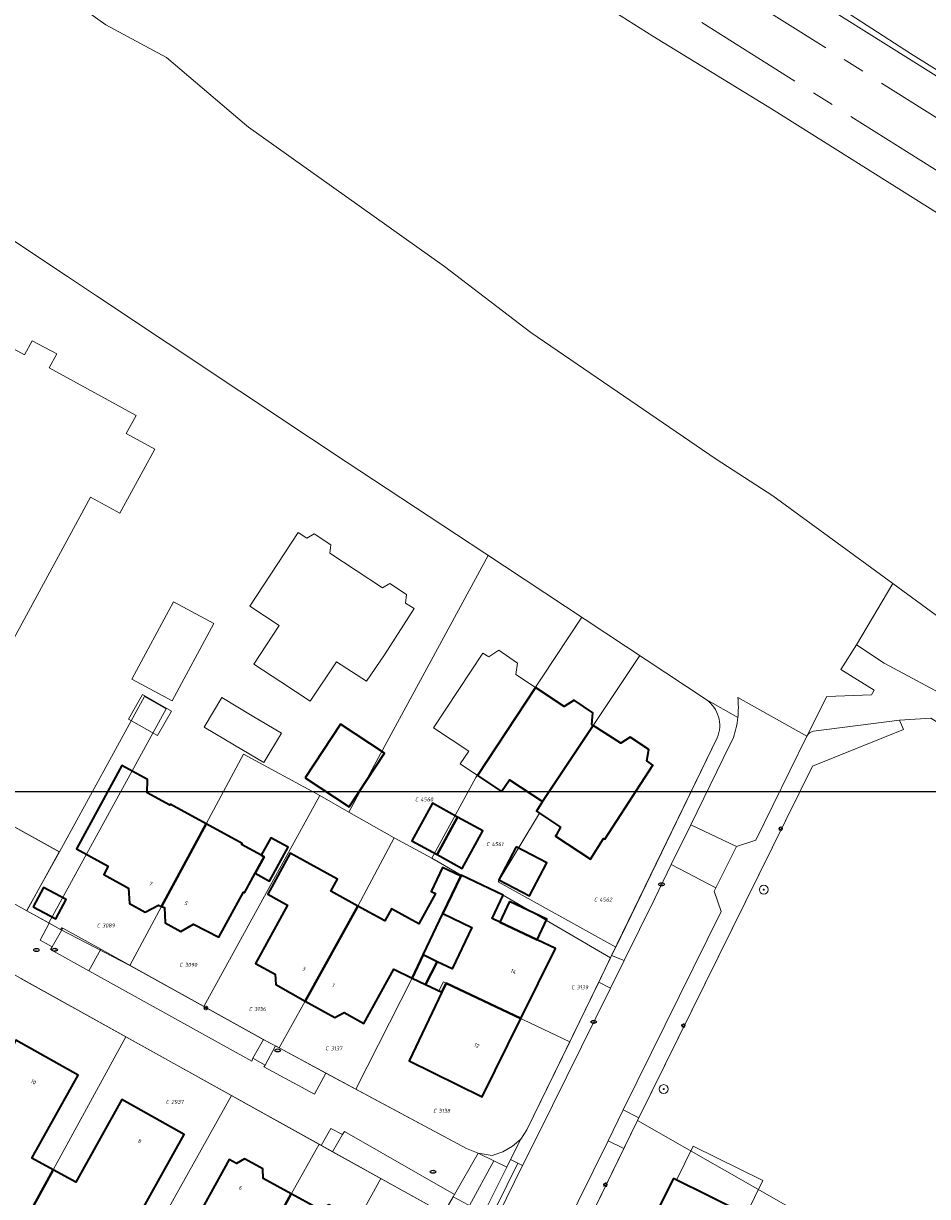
# Model space of a CAD drawing. Header units: metres. Extents: x 183765 to 187731, y 443805 to 446163.
# Tile 114 of 120: x 186678 to 186761, y 444760 to 444867. Entities that reach past the tile are written whole.
import ezdxf
from ezdxf.enums import TextEntityAlignment as Align

# ---------------------------------------------------------------- set-up
doc = ezdxf.new("R2010")
doc.units = ezdxf.units.M
doc.linetypes.add('AM-AS-SO', pattern=[16, 10, -2, 2, -2])
doc.layers.get('0').update_dxf_attribs({"lineweight": 25})
for name, color, linetype, lineweight in [('B-WE-AM-AS_SPOOR_TREIN-G', 10, 'AM-AS-SO', 18), ('B-WE-GR-BEPLANTING_CULTUUR_HEESTERS-GV', 90, 'Continuous', 18), ('B-WE-GR-BOOM-S', 253, 'Continuous', 25), ('B-WE-GR-BOS_LOOF-GV', 40, 'Continuous', 13), ('B-WE-IE-MEUBILAIR-S', 7, 'Continuous', 25), ('B-WE-OG-BEBOUWING-GV', 7, 'Continuous', 35), ('B-WE-OG-BEBOUWING-T18', 10, 'Continuous', 18), ('B-WE-OG-BEBOUWING_OVERBOUWING-GV', 7, 'Continuous', 18), ('B-WE-OG-TERREIN_BEGROEID-GV', 7, 'Continuous', 18), ('B-WE-OG-TERREIN_ERF-GV', 7, 'Continuous', 18), ('B-WE-VH-GESLOTENVERHARDING_ASFALT-GV', 10, 'Continuous', 18), ('B-WE-VH-HALFVERHARDING-GV', 130, 'Continuous', 18), ('B-WE-VH-OPENVERHARDING-GV', 90, 'Continuous', 18), ('B-WE-VH-OPENVERHARDING_BETONSTRAATSTEEN-GV', 90, 'Continuous', 18), ('B-WE-VH-OPENVERHARDING_STRAATBAKSTEEN-GV', 90, 'Continuous', 18), ('B-WE-VH-OPENVERHARDING_TEGEL-GV', 90, 'Continuous', 18)]:
    doc.layers.add(name, color=color, linetype=linetype, lineweight=lineweight)
doc.layers.add('B-WE-KG-GRENS_PERCEEL-G', color=7, linetype='Continuous', lineweight=13, true_color=0xa55252)
doc.layers.add('B-WE-KG-GRENS_PERCEEL-S', color=7, linetype='Continuous', lineweight=25, true_color=0xa55252)
doc.styles.add('NLCS-ISO', font='NLCS-ISO.ttf')
doc.styles.add('NLCS-ISO-M200-T18', font='NLCS-ISO.ttf', dxfattribs={"height": 0.36})

# ---------------------------------------------------------------- blocks, each defined once
blk = doc.blocks.new('SIE-MEUBILAIR_PAAL_LICHTMAST-SO')
for points in [[(-0.62, 0), (-1, 0)], [(-0.71, 0.71), (-0.44, 0.44)], [(0, 1), (0, 0.62)], [(0.44, 0.44), (0.71, 0.71)], [(1, 0), (0.62, 0)], [(-0.71, -0.71), (-0.44, -0.44)], [(0, -0.62), (0, -1)], [(0.44, -0.44), (0.71, -0.71)]]:
    blk.add_lwpolyline(points)
blk.add_circle((0, 0), 0.5)
blk = doc.blocks.new('SIE-MEUBILAIR_PUT_RIOOLPUT-SO')
blk.add_ellipse((0, 0), major_axis=(1.25, 0), ratio=0.54)
at = {"style": 'NLCS-ISO'}
blk.add_text('ri', height=0.75, dxfattribs=at).set_placement((-0.04, 0.07), align=Align.MIDDLE_CENTER)
blk = doc.blocks.new('SIE-MEUBILAIR_PUT_KOLK-SO')
blk.add_ellipse((0, 0), major_axis=(1.25, 0), ratio=0.54)
at = {"style": 'NLCS-ISO'}
blk.add_text('klk', height=0.75, dxfattribs=at).set_placement((0.03, 0), align=Align.MIDDLE_CENTER)
blk = doc.blocks.new('SGR-BOOM_GBKN-SO')
at = {"linetype": 'ByBlock', "lineweight": 18}
h = blk.add_hatch(color=0, dxfattribs=at)
h.dxf.hatch_style = 1
edge = h.paths.add_edge_path()
edge.add_arc((0, 0), 0.25, 0, 360)
at = {"color": 0, "linetype": 'ByBlock', "lineweight": 18}
for radius in [2, 0.25]:
    blk.add_circle((0, 0), radius, dxfattribs=at)
at = {"color": 0, "linetype": 'ByBlock', "lineweight": 18, "style": 'NLCS-ISO'}
blk.add_attdef('SOORT', (2.5, 0), '', height=1.5, dxfattribs=at)
blk = doc.blocks.new('SKG-PERCEELNUMMER-SO')
at = {"style": 'NLCS-ISO', "oblique": 10, "flags": 1}
for tag, p in [('GEMEENTECODE', (0, 2.55)), ('PERCEELGROOTTE', (0, -2.45))]:
    blk.add_attdef(tag, text='', height=1.8, dxfattribs=at).set_placement(p, align=Align.MIDDLE_CENTER)
at = {"style": 'NLCS-ISO', "oblique": 10}
blk.add_attdef('SECTIE', text='', height=1.8, dxfattribs=at).set_placement((-0.5, 0), align=Align.MIDDLE_RIGHT)
blk.add_attdef('PERCEELNUMMER', text='', height=1.8, dxfattribs=at).set_placement((0.5, 0), align=Align.MIDDLE_LEFT)

msp = doc.modelspace()

# ---------------------------------------------------------------- linework, layer by layer
msp.add_lwpolyline([(186049.481, 444796.829), (186901.387, 444796.829), (186901.387, 444165.242), (186049.481, 444165.242)], close=True)
at = {"layer": 'B-WE-AM-AS_SPOOR_TREIN-G', "flags": 128}
for points in [[(183770.265, 446159.475), (183817.032, 446145.778), (183843.383, 446137.983), (183866.782, 446130.909), (183887.302, 446124.99), (183930.339, 446112.264), (183948.887, 446106.94), (183999.634, 446091.996), (184011.585, 446088.549), (184029.48, 446083.219), (184098.971, 446062.865), (184112.655, 446058.752), (184174.156, 446040.772), (184203.612, 446031.97), (184233.67, 446023.115), (184251.399, 446017.998), (184325.176, 445996.294), (184348.676, 445989.304), (184365.051, 445984.613), (184379.327, 445980.308), (184424.696, 445967.039), (184464.042, 445955.374), (184493.441, 445946.771), (184509.218, 445942.245), (184516.258, 445940.043), (184551.062, 445929.907), (184594.555, 445916.974), (184637.032, 445904.534), (184645.877, 445901.872), (184654.01, 445899.556), (184661.063, 445897.404), (184683.266, 445890.967), (184791.612, 445859.051), (184797.632, 445857.337), (184827.552, 445848.443), (184842.173, 445844.222), (184860.271, 445838.81), (184868.919, 445836.368), (184879.24, 445833.204), (184888.705, 445830.581), (184895.411, 445828.533), (184903.624, 445826.189), (184910.642, 445824.02), (184926.586, 445819.27), (184949.806, 445812.537), (184961.043, 445809.135), (184993.027, 445799.664), (185026.405, 445789.468), (185042.18, 445784.535), (185072.303, 445774.943), (185083.694, 445771.176), (185093.45, 445768.062), (185102.889, 445764.954), (185128.192, 445756.423), (185144.822, 445750.748), (185182.928, 445737.429), (185203.735, 445729.981), (185214.235, 445726.041), (185227.612, 445721.318), (185273.686, 445703.986), (185282.657, 445700.546), (185306.463, 445691.183), (185316.833, 445687.198), (185328.637, 445682.479), (185364.906, 445667.758), (185386.888, 445658.709), (185404.415, 445651.326), (185445.828, 445633.488), (185482.367, 445617.262), (185513.161, 445603.17), (185526.733, 445597.04), (185541.784, 445590.029), (185582.164, 445570.801), (185612.691, 445555.791), (185638.551, 445542.955), (185666.199, 445528.861), (185697.342, 445512.754), (185714.77, 445503.682), (185726.465, 445497.492), (185743.283, 445488.474), (185779.981, 445468.466), (185792.012, 445461.77), (185806.853, 445453.309), (185825.221, 445442.971), (185873.466, 445415.034), (185892.173, 445403.911), (185920.008, 445387.134), (185958.353, 445363.439), (185974.076, 445353.612), (186017.64, 445326.225), (186074.528, 445290.302), (186109.855, 445268.16), (186189.596, 445217.978), (186205.252, 445208.103), (186214.607, 445202.092), (186274.513, 445164.448), (186321.702, 445134.644), (186376.153, 445100.52), (186521.768, 445008.732), (186569.144, 444979.008), (186605.529, 444956.047), (186619.932, 444947.078), (186638.784, 444935.111), (186709.659, 444890.439), (186723.397, 444881.921), (186826.936, 444816.741), (186852.441, 444800.885), (186878.423, 444784.95), (186898.993, 444772.585), (186922.606, 444758.674), (186937.485, 444750.03), (186952.931, 444741.291), (186972.449, 444730.379), (186990.554, 444720.387), (187011.073, 444709.429), (187032.937, 444697.918), (187052.205, 444688.091), (187071.176, 444678.588), (187087.592, 444670.579), (187108.441, 444660.545), (187127.171, 444651.755), (187145.376, 444643.392), (187168.064, 444633.153), (187189.009, 444624.009), (187214.706, 444613.08), (187239.676, 444602.825), (187263.947, 444593.082), (187287.142, 444584.023), (187313.329, 444574.149), (187339.209, 444564.815), (187362.14, 444556.752), (187383.234, 444549.472), (187407.698, 444541.19), (187450.401, 444527.691), (187476.699, 444519.798), (187501.381, 444512.772), (187518.853, 444507.954), (187546.275, 444500.581), (187562.365, 444496.413), (187616.189, 444483.195), (187634.061, 444479.193), (187674.279, 444470.508), (187687.239, 444467.88), (187702.316, 444465.063), (187716.587, 444462.248), (187730.342, 444459.646)], [(183767.353, 446156.166), (183811.577, 446143.203), (183841.821, 446134.163), (183900.516, 446117.043), (183928.165, 446108.855), (183965.526, 446097.958), (183984.766, 446092.188), (184110.002, 446055.443), (184133.439, 446048.47), (184187.823, 446032.566), (184217.293, 446023.817), (184378.043, 445976.594), (184412.699, 445966.338), (184539.031, 445929.286), (184550.297, 445925.861), (184598.966, 445911.6), (184617.271, 445906.099), (184622.121, 445904.747), (184658.467, 445894.139), (184663.111, 445892.673), (184770.826, 445861.081), (184840.548, 445840.508), (184848.949, 445838.116), (184859.029, 445835.015), (184884.368, 445827.704), (184893.32, 445824.912), (184939.755, 445811.332), (184957.099, 445806.114), (184978.506, 445799.824), (184999.771, 445793.344), (185008.155, 445790.892), (185028.664, 445784.604), (185047.898, 445778.515), (185056.473, 445775.92), (185084.481, 445766.83), (185103.172, 445760.668), (185134.405, 445750.113), (185151.428, 445744.294), (185185.094, 445732.447), (185209.981, 445723.488), (185232.122, 445715.409), (185248.113, 445709.325), (185274.768, 445699.348), (185287.14, 445694.595), (185326.478, 445679.106), (185366.467, 445662.801), (185374.798, 445659.308), (185415.082, 445642.337), (185434.764, 445633.653), (185455.027, 445624.975), (185481.943, 445613.005), (185504.988, 445602.574), (185521.672, 445594.905), (185547.202, 445582.836), (185560.571, 445576.713), (185583.866, 445565.345), (185591.279, 445561.813), (185602.595, 445556.141), (185629.751, 445542.781), (185651.249, 445531.966), (185695.394, 445509.26), (185705.773, 445503.729), (185717.537, 445497.603), (185746.496, 445482.105), (185769.213, 445469.727), (185789.368, 445458.467), (185828.458, 445436.396), (185867.872, 445413.6), (185896.726, 445396.537), (185924.779, 445379.537), (185945.125, 445367.03), (185981.774, 445344.211), (186043.342, 445305.445), (186058.443, 445295.818), (186085.497, 445278.813), (186098.055, 445271.041), (186109.085, 445263.98), (186121.86, 445256.045), (186136.099, 445247.011), (186150.652, 445237.915), (186210.545, 445200.076), (186232.52, 445186.349), (186245.443, 445178.061), (186288.497, 445151.077), (186360.824, 445105.38), (186458.502, 445044.004), (186528.786, 444999.639), (186553.757, 444984.007), (186580.034, 444967.334), (186607.01, 444950.461), (186641.517, 444928.592), (186662.804, 444915.259), (186707.52, 444886.976), (186714.816, 444882.532), (186806.277, 444824.969), (186830.048, 444810.094), (186851.624, 444796.691), (186874.542, 444782.611), (186897.653, 444768.742), (186916.745, 444757.467), (186935.676, 444746.504), (186963.827, 444730.64), (186982.141, 444720.494), (187001.184, 444710.185), (187020.931, 444699.791), (187041.893, 444688.898), (187061.351, 444679.058), (187083.512, 444668.12), (187105.001, 444657.73), (187125.744, 444648.002), (187143.351, 444639.893), (187166.523, 444629.5), (187187.029, 444620.524), (187206.179, 444612.256), (187250.673, 444594.004), (187275.183, 444584.344), (187300.022, 444574.868), (187327.321, 444564.804), (187356.191, 444554.556), (187382.315, 444545.499), (187409.948, 444536.384), (187436.285, 444528.049), (187469.774, 444517.837), (187500.535, 444508.964), (187528.031, 444501.258), (187570.218, 444490.189), (187587.211, 444486.073), (187604.694, 444481.98), (187624.926, 444477.076), (187664.076, 444468.547), (187682.009, 444464.892), (187707.975, 444459.799), (187729.68, 444455.674)]]:
    msp.add_lwpolyline(points, dxfattribs=at)
at = {"layer": 'B-WE-GR-BEPLANTING_CULTUUR_HEESTERS-GV', "flags": 128}
for points in [[(186682.023, 444784.403), (186681.926, 444784.457), (186681.815, 444784.282), (186680.772, 444784.863), (186679.958, 444783.327), (186681.042, 444782.714)], [(186701.328, 444773.717), (186700.273, 444774.284), (186700.235, 444774.305), (186699.275, 444772.621), (186700.404, 444771.979)], [(186707.405, 444765.674), (186706.342, 444766.218), (186705.487, 444764.684), (186706.52, 444764.11)]]:
    msp.add_lwpolyline(points, close=True, dxfattribs=at)
at = {"layer": 'B-WE-GR-BOS_LOOF-GV', "flags": 128}
for points in [[(186670.777, 444950.764), (186657.222, 444928.273), (186697.81, 444902.785), (186721.829, 444887.483), (186741.624, 444875.111), (186759.001, 444863.855), (186777.78, 444852.141)], [(186761.596, 444849.257), (186746.393, 444858.823), (186735.612, 444865.424), (186714.308, 444878.9), (186679.262, 444901.018), (186651.24, 444918.349), (186639.727, 444898.674), (186646.925, 444893.816), (186663.275, 444882.212), (186667.979, 444878.874), (186669.173, 444878.067), (186677.376, 444872.52), (186685.919, 444866.431), (186691.424, 444863.465), (186698.528, 444857.444), (186698.872, 444857.152), (186716.67, 444844.513), (186724.516, 444838.512), (186741.344, 444826.993), (186746.501, 444823.671), (186757.385, 444815.708), (186767.355, 444808.413)]]:
    msp.add_lwpolyline(points, dxfattribs=at)
at = {"layer": 'B-WE-KG-GRENS_PERCEEL-G', "flags": 128}
for points in [[(186720.631, 444818.265), (186707.986, 444794.934)], [(186729.139, 444812.647), (186719.538, 444798.087), (186715.527, 444790.764)], [(186647.411, 444810.369), (186681.697, 444791.359)], [(186734.413, 444809.164), (186725.586, 444795.9), (186725.019, 444795.043), (186725.295, 444794.86), (186721.54, 444788.621), (186732.227, 444782.699)], [(186681.697, 444791.359), (186689.444, 444805.44), (186691.39, 444804.336)], [(186691.39, 444804.336), (186680.737, 444784.882)], [(186741.454, 444801.698), (186732.227, 444782.699)], [(186698.434, 444800.204), (186695.034, 444793.901), (186690.977, 444786.394), (186688.113, 444781.027)], [(186698.434, 444800.204), (186705.37, 444796.463)], [(186750.1, 444799.111), (186734.211, 444766.938)], [(186705.37, 444796.463), (186694.828, 444777.303)], [(186705.37, 444796.463), (186707.986, 444794.934)], [(186707.986, 444794.934), (186712.109, 444792.603)], [(186712.109, 444792.603), (186708.806, 444786.416), (186704.038, 444777.79), (186701.659, 444773.54)], [(186712.109, 444792.603), (186715.527, 444790.764)], [(186681.697, 444791.359), (186678.783, 444786.063)], [(186715.527, 444790.764), (186718.198, 444789.215)], [(186718.198, 444789.215), (186716.534, 444785.731), (186714.742, 444781.977)], [(186718.198, 444789.215), (186722.005, 444787.397), (186731.745, 444781.706)], [(186678.783, 444786.063), (186678.743, 444785.993)], [(186678.743, 444785.993), (186680.737, 444784.882)], [(186680.737, 444784.882), (186681.815, 444784.282)], [(186681.815, 444784.282), (186688.113, 444781.027)], [(186732.227, 444782.699), (186731.745, 444781.706)], [(186714.742, 444781.977), (186713.741, 444779.881), (186708.625, 444769.8)], [(186728.047, 444774.091), (186716.586, 444779.543), (186716.174, 444778.72), (186714.941, 444779.308), (186716.016, 444781.369), (186714.742, 444781.977)], [(186731.745, 444781.706), (186728.047, 444774.091)], [(186688.113, 444781.027), (186694.828, 444777.303)], [(186678.131, 444779.88), (186687.75, 444774.537)], [(186694.828, 444777.303), (186700.273, 444774.284), (186701.659, 444773.54)], [(186687.75, 444774.537), (186678.114, 444756.936), (186676.692, 444754.385), (186676.508, 444754.021)], [(186687.75, 444774.537), (186697.328, 444769.216)], [(186728.047, 444774.091), (186724.168, 444766.104)], [(186701.659, 444773.54), (186708.625, 444769.8)], [(186708.625, 444769.8), (186718.678, 444764.402), (186719.727, 444763.99)], [(186697.328, 444769.216), (186686.606, 444750.023)], [(186697.328, 444769.216), (186705.293, 444764.792)], [(186734.211, 444766.938), (186734.15, 444766.814), (186729.973, 444758.242)], [(186734.211, 444766.938), (186758.117, 444753.283)], [(186723.606, 444765.264), (186719.414, 444756.842), (186716.396, 444758.624)], [(186719.727, 444763.99), (186721.013, 444763.769), (186721.981, 444764.099), (186722.853, 444764.617), (186723.606, 444765.264)], [(186724.168, 444766.104), (186723.606, 444765.264)], [(186705.293, 444764.792), (186702.775, 444760.307), (186698.518, 444752.545), (186694.475, 444745.716)], [(186705.293, 444764.792), (186710.883, 444761.687)], [(186710.883, 444761.687), (186708.431, 444757.216), (186704.176, 444749.452), (186700.404, 444742.356)], [(186710.883, 444761.687), (186716.396, 444758.624)]]:
    msp.add_lwpolyline(points, dxfattribs=at)
at = {"layer": 'B-WE-OG-BEBOUWING-GV', "flags": 128}
for points in [[(186730.187, 444802.813), (186730.045, 444802.904), (186730.154, 444803.974), (186728.46, 444805.121), (186727.56, 444804.551), (186724.935, 444806.272), (186719.673, 444798.291), (186721.869, 444796.838), (186722.569, 444797.896), (186725.586, 444795.9)], [(186704.035, 444798.058), (186708.03, 444795.431), (186711.23, 444800.298), (186707.235, 444802.924)], [(186730.187, 444802.813), (186725.586, 444795.9), (186725.019, 444795.043), (186727.204, 444793.596), (186726.815, 444792.858), (186726.765, 444792.764), (186729.928, 444790.692), (186731.119, 444792.562), (186731.242, 444792.482), (186735.612, 444799.221), (186735.049, 444799.6), (186735.233, 444800.633), (186733.551, 444801.757), (186732.682, 444801.22)], [(186695.034, 444793.901), (186691.774, 444795.687), (186691.721, 444795.59), (186689.665, 444796.717), (186689.692, 444797.919), (186687.359, 444799.195), (186683.261, 444791.618), (186686.137, 444790.044), (186685.729, 444789.299), (186687.985, 444788.051), (186688.08, 444786.657), (186689.482, 444785.866), (186690.712, 444786.512), (186690.977, 444786.394)], [(186717.861, 444794.505), (186715.574, 444795.75), (186713.715, 444792.333), (186716.002, 444791.089)], [(186716.002, 444791.089), (186718.29, 444789.844), (186720.149, 444793.261), (186717.861, 444794.505)], [(186699.476, 444789.392), (186700.298, 444790.892), (186700.025, 444791.041), (186698.241, 444792.018), (186698.294, 444792.115), (186695.034, 444793.901), (186690.977, 444786.394), (186691.242, 444786.275), (186691.31, 444784.882), (186692.733, 444784.099), (186693.894, 444784.779), (186696.167, 444783.581), (186698.415, 444787.685), (186698.512, 444787.632)], [(186700.025, 444791.041), (186700.298, 444790.892), (186699.476, 444789.392), (186700.792, 444788.671), (186702.485, 444791.76), (186700.896, 444792.63)], [(186708.806, 444786.416), (186706.354, 444787.767), (186706.961, 444788.869), (186704.483, 444790.235), (186702.649, 444791.227), (186700.626, 444787.486), (186702.427, 444786.512), (186699.502, 444781.216), (186701.301, 444780.221), (186701.344, 444779.282), (186704.038, 444777.79)], [(186723.201, 444791.81), (186721.623, 444788.806), (186724.395, 444787.35), (186725.973, 444790.353)], [(186716.534, 444785.731), (186718.155, 444789.125), (186716.503, 444789.914), (186715.469, 444787.748), (186715.875, 444787.554), (186714.342, 444784.801), (186711.864, 444786.167), (186711.257, 444785.065), (186708.806, 444786.416), (186704.038, 444777.79), (186706.732, 444776.297), (186707.565, 444776.759), (186709.356, 444775.754), (186712.07, 444780.679), (186713.741, 444779.881), (186714.742, 444781.977)], [(186716.437, 444778.594), (186716.834, 444779.425), (186723.612, 444776.201), (186726.764, 444782.551), (186725.084, 444783.353), (186721.697, 444784.97), (186721.004, 444785.301), (186722.005, 444787.397), (186718.198, 444789.215), (186718.155, 444789.125), (186716.534, 444785.731), (186719.167, 444784.473), (186717.375, 444780.72), (186716.016, 444781.369), (186714.941, 444779.308)], [(186679.327, 444786.336), (186681.385, 444785.246), (186682.325, 444787.02), (186680.267, 444788.111)], [(186722.592, 444786.844), (186721.697, 444784.97), (186725.084, 444783.353), (186725.979, 444785.227)], [(186716.016, 444781.369), (186714.742, 444781.977), (186713.741, 444779.881), (186714.941, 444779.308)], [(186723.612, 444776.201), (186716.834, 444779.425), (186716.437, 444778.594), (186713.466, 444772.378), (186720.086, 444769.098)], [(186678.114, 444756.936), (186681.136, 444762.455), (186679.185, 444763.514), (186683.409, 444771.052), (186677.74, 444774.227), (186675.862, 444770.881), (186673.713, 444772.098), (186671.249, 444767.747), (186673.433, 444766.51), (186672.122, 444764.196), (186676.995, 444761.436), (186673.876, 444755.928), (186676.692, 444754.385)], [(186681.136, 444762.455), (186678.114, 444756.936), (186680.682, 444755.504), (186682.337, 444758.473), (186686.809, 444755.979), (186688.14, 444758.366), (186688.771, 444758.013), (186693.043, 444765.672), (186687.369, 444768.838), (186683.188, 444761.341)], [(186702.765, 444760.288), (186700.21, 444761.674), (186700.182, 444762.551), (186698.518, 444763.458), (186697.793, 444763.028), (186697.118, 444763.399), (186694.04, 444757.789), (186692.86, 444755.637), (186698.518, 444752.545)], [(186734.581, 444755.918), (186741.149, 444752.606), (186743.967, 444751.097), (186747.383, 444749.41), (186748.424, 444751.517), (186745.097, 444753.16), (186746.995, 444756.938), (186744.064, 444758.41), (186737.468, 444761.667)], [(186708.424, 444757.204), (186707.838, 444757.523), (186707.811, 444758.369), (186706.158, 444759.279), (186705.422, 444758.846), (186702.765, 444760.288), (186698.518, 444752.545), (186704.176, 444749.452)]]:
    msp.add_lwpolyline(points, close=True, dxfattribs=at)
at = {"layer": 'B-WE-OG-BEBOUWING_OVERBOUWING-GV', "flags": 128}
msp.add_lwpolyline([(186744.064, 444758.41), (186745.594, 444761.509), (186739.273, 444764.63), (186737.743, 444761.531)], close=True, dxfattribs=at)
at = {"layer": 'B-WE-OG-TERREIN_BEGROEID-GV', "flags": 128}
for points in [[(186757.385, 444815.708), (186754.113, 444810.14), (186756.612, 444808.489), (186762.952, 444805.084), (186772.385, 444799.27)], [(186838.007, 444758.806), (186832.093, 444763.196), (186822.124, 444769.704), (186814.799, 444774.957), (186803.962, 444782.155), (186796.056, 444788.054), (186790.777, 444791.093), (186780.517, 444797.453), (186771.172, 444803.671), (186768.957, 444806.705), (186767.355, 444808.413), (186757.385, 444815.708)]]:
    msp.add_lwpolyline(points, dxfattribs=at)
at = {"layer": 'B-WE-OG-TERREIN_ERF-GV', "flags": 128}
for points in [[(186740.453, 444805.176), (186720.329, 444818.464), (186717.759, 444820.161), (186707.761, 444826.763), (186704.605, 444828.86), (186685.066, 444841.845), (186682.432, 444843.596), (186675.085, 444848.479)], [(186647.344, 444810.406), (186681.694, 444791.355), (186678.744, 444785.992), (186680.772, 444784.863), (186681.815, 444784.282), (186681.926, 444784.457), (186682.023, 444784.403), (186685.47, 444782.492), (186700.235, 444774.305), (186700.273, 444774.284), (186701.328, 444773.717), (186705.909, 444771.258), (186718.678, 444764.402), (186719.727, 444763.99), (186721.013, 444763.769), (186721.981, 444764.099), (186722.853, 444764.617), (186723.606, 444765.264), (186724.168, 444766.104), (186730.682, 444779.516)], [(186831.353, 444756.183), (186822.528, 444762.193), (186800.639, 444776.996), (186784.254, 444787.624), (186781.226, 444790.642), (186760.854, 444803.493), (186757.99, 444803.314), (186758.379, 444802.45), (186750.1, 444799.111), (186734.341, 444767.201), (186734.15, 444766.814), (186732.976, 444764.405), (186724.765, 444747.555)], [(186730.682, 444779.516), (186731.853, 444781.928), (186741.454, 444801.698)], [(186716.396, 444758.624), (186706.52, 444764.11), (186705.487, 444764.684), (186677.13, 444780.436), (186675.399, 444776.662), (186665.055, 444782.355), (186659.993, 444785.141), (186654.171, 444788.344), (186648.423, 444791.507), (186645.237, 444785.785), (186640.324, 444788.471), (186635.672, 444779.961), (186633.084, 444781.376), (186631.549, 444778.569), (186634.137, 444777.154), (186629.133, 444768.21), (186636.063, 444764.42), (186631.161, 444755.733)], [(186694.04, 444757.789), (186697.118, 444763.399), (186697.793, 444763.028), (186698.518, 444763.458), (186700.182, 444762.551), (186700.21, 444761.674), (186702.765, 444760.288), (186705.422, 444758.846)]]:
    msp.add_lwpolyline(points, dxfattribs=at)
for points in [[(186662.751, 444826.44), (186661.376, 444827.191), (186663.543, 444831.02), (186664.865, 444830.292), (186670.646, 444840.774), (186678.534, 444836.489), (186679.223, 444837.755), (186681.462, 444836.554), (186680.773, 444835.288), (186688.667, 444830.975), (186687.755, 444829.322), (186690.359, 444827.909), (186687.191, 444822.095), (186684.539, 444823.541), (186674.588, 444805.302), (186670.66, 444807.42), (186671.077, 444808.192), (186656.983, 444815.89)], [(186708.653, 444816.885), (186711.044, 444815.314), (186711.72, 444815.699), (186713.235, 444814.72), (186713.144, 444813.937), (186713.92, 444813.439), (186711.222, 444809.229), (186709.579, 444806.833), (186706.883, 444808.606), (186704.485, 444805.032), (186701.816, 444806.787), (186699.369, 444808.396), (186701.667, 444811.902), (186699.003, 444813.643), (186703.387, 444820.349), (186704.162, 444819.836), (186704.846, 444820.229), (186706.348, 444819.238), (186706.261, 444818.457)], [(186688.284, 444807.033), (186692.073, 444814.044), (186695.732, 444812.067), (186691.943, 444805.056)], [(186719.673, 444798.291), (186718.105, 444799.328), (186718.879, 444800.497), (186715.671, 444802.619), (186720.147, 444809.384), (186720.716, 444809.057), (186721.614, 444809.66), (186723.302, 444808.481), (186723.164, 444807.433), (186724.935, 444806.272), (186727.56, 444804.551), (186728.46, 444805.121), (186730.154, 444803.974), (186730.045, 444802.904), (186730.187, 444802.813), (186732.682, 444801.22), (186733.551, 444801.757), (186735.233, 444800.633), (186735.049, 444799.6), (186735.612, 444799.221), (186731.242, 444792.482), (186731.119, 444792.562), (186729.928, 444790.692), (186726.765, 444792.764), (186726.815, 444792.858), (186727.204, 444793.596), (186725.019, 444795.043), (186725.586, 444795.9), (186722.569, 444797.896), (186721.869, 444796.838)], [(186687.986, 444803.399), (186689.248, 444805.621), (186691.886, 444804.124), (186690.625, 444801.902)], [(186697.59, 444801.042), (186694.852, 444802.666), (186696.442, 444805.346), (186699.207, 444803.706), (186701.863, 444802.13), (186700.273, 444799.45)], [(186711.23, 444800.298), (186708.03, 444795.431), (186704.035, 444798.058), (186707.235, 444802.924)], [(186690.977, 444786.394), (186690.712, 444786.512), (186689.482, 444785.866), (186688.08, 444786.657), (186687.985, 444788.051), (186685.729, 444789.299), (186686.137, 444790.044), (186683.261, 444791.618), (186687.359, 444799.195), (186689.692, 444797.919), (186689.665, 444796.717), (186691.721, 444795.59), (186691.774, 444795.687), (186695.034, 444793.901), (186698.294, 444792.115), (186698.241, 444792.018), (186700.025, 444791.041), (186700.896, 444792.63), (186702.485, 444791.76), (186700.792, 444788.671), (186699.476, 444789.392), (186698.512, 444787.632), (186698.415, 444787.685), (186696.167, 444783.581), (186693.894, 444784.779), (186692.733, 444784.099), (186691.31, 444784.882), (186691.242, 444786.275)], [(186716.002, 444791.089), (186713.715, 444792.333), (186715.574, 444795.75), (186717.861, 444794.505), (186720.149, 444793.261), (186718.29, 444789.844)], [(186716.437, 444778.594), (186714.941, 444779.308), (186713.741, 444779.881), (186712.07, 444780.679), (186709.356, 444775.754), (186707.565, 444776.759), (186706.732, 444776.297), (186704.038, 444777.79), (186701.344, 444779.282), (186701.301, 444780.221), (186699.502, 444781.216), (186702.427, 444786.512), (186700.626, 444787.486), (186702.649, 444791.227), (186704.483, 444790.235), (186706.961, 444788.869), (186706.354, 444787.767), (186708.806, 444786.416), (186711.257, 444785.065), (186711.864, 444786.167), (186714.342, 444784.801), (186715.875, 444787.554), (186715.469, 444787.748), (186716.503, 444789.914), (186718.155, 444789.125), (186718.198, 444789.215), (186722.005, 444787.397), (186721.004, 444785.301), (186721.697, 444784.97), (186722.592, 444786.844), (186725.979, 444785.227), (186725.084, 444783.353), (186726.764, 444782.551), (186723.612, 444776.201), (186720.086, 444769.098), (186713.466, 444772.378)], [(186723.201, 444791.81), (186725.973, 444790.353), (186724.395, 444787.35), (186721.623, 444788.806)], [(186679.327, 444786.336), (186680.267, 444788.111), (186682.325, 444787.02), (186681.385, 444785.246)], [(186716.534, 444785.731), (186714.742, 444781.977), (186716.016, 444781.369), (186717.375, 444780.72), (186719.167, 444784.473)], [(186678.114, 444756.936), (186676.692, 444754.385), (186673.876, 444755.928), (186676.995, 444761.436), (186672.122, 444764.196), (186673.433, 444766.51), (186671.249, 444767.747), (186673.713, 444772.098), (186675.862, 444770.881), (186677.74, 444774.227), (186683.409, 444771.052), (186679.185, 444763.514), (186681.136, 444762.455), (186683.188, 444761.341), (186687.369, 444768.838), (186693.043, 444765.672), (186688.771, 444758.013), (186688.14, 444758.366), (186686.809, 444755.979), (186682.337, 444758.473), (186680.682, 444755.504)], [(186731.686, 444750.151), (186734.581, 444755.918), (186737.468, 444761.667), (186744.064, 444758.41), (186746.995, 444756.938), (186745.097, 444753.16), (186748.424, 444751.517), (186747.383, 444749.41), (186743.967, 444751.097), (186741.149, 444752.606), (186738.258, 444746.85), (186740.939, 444745.504), (186741.958, 444747.533), (186745.363, 444745.823), (186744.344, 444743.793), (186743.384, 444741.882), (186743.254, 444741.623), (186743.067, 444741.717), (186739.849, 444743.333), (186739.457, 444742.551), (186736.775, 444743.898), (186735.337, 444741.033), (186728.765, 444744.334)]]:
    msp.add_lwpolyline(points, close=True, dxfattribs=at)
at = {"layer": 'B-WE-OG-TERREIN_ERF-GV'}
msp.add_lwpolyline([(186741.454, 444801.698, 0.3509686), (186740.453, 444805.176)], format="xyb", dxfattribs=at)
at = {"layer": 'B-WE-VH-GESLOTENVERHARDING_ASFALT-GV', "flags": 128}
for points in [[(186772.385, 444799.27), (186762.952, 444805.084), (186756.612, 444808.489), (186754.113, 444810.14), (186752.669, 444807.901), (186755.699, 444806.039), (186755.466, 444805.609), (186751.412, 444805.442), (186749.583, 444801.861)], [(186749.583, 444801.861), (186743.313, 444805.368)], [(186750.193, 444802.309), (186757.99, 444803.314), (186760.854, 444803.493), (186781.226, 444790.642), (186785.565, 444787.905), (186798.121, 444779.651), (186816.278, 444767.443), (186830.117, 444758.015)], [(186742.925, 444801.734), (186741.989, 444799.814), (186739.053, 444793.792), (186743.204, 444791.825), (186744.94, 444792.406), (186749.583, 444801.861)], [(186741.33, 444788.086), (186737.277, 444790.179), (186735.787, 444787.113), (186732.991, 444781.468), (186731.758, 444778.978), (186725.145, 444765.624), (186723.777, 444762.862), (186720.844, 444756.941), (186718.812, 444752.836), (186717.868, 444750.931), (186723.129, 444747.891)], [(186723.406, 444748.617), (186731.537, 444765.114), (186732.913, 444767.905), (186741.8, 444785.937), (186741.172, 444787.772), (186741.33, 444788.086)]]:
    msp.add_lwpolyline(points, dxfattribs=at)
at = {"layer": 'B-WE-VH-GESLOTENVERHARDING_ASFALT-GV'}
for points in [[(186743.313, 444805.368, -0.0554945), (186743.319, 444803.53)], [(186743.319, 444803.53, -0.0546241), (186742.925, 444801.734)], [(186749.583, 444801.861, -0.2133737), (186750.193, 444802.309)]]:
    msp.add_lwpolyline(points, format="xyb", dxfattribs=at)
at = {"layer": 'B-WE-VH-HALFVERHARDING-GV', "flags": 128}
for points in [[(186593.274, 444954.413), (186608.34, 444944.47), (186626.464, 444933.767), (186651.24, 444918.349), (186679.262, 444901.018), (186714.308, 444878.9), (186735.612, 444865.424), (186746.393, 444858.823), (186761.596, 444849.257), (186774.762, 444840.807), (186789.417, 444831.749), (186838.853, 444800.258), (186897.893, 444763.641), (186908.161, 444757.545), (186921.255, 444749.908), (186956.094, 444729.879), (186997.109, 444707.385), (187015.103, 444698.029), (187040.344, 444684.613), (187046.618, 444681.951), (187057.432, 444676.979), (187072.103, 444669.765)], [(186932.437, 444756.653), (186919.351, 444764.316), (186906.202, 444771.995), (186895.624, 444778.317), (186883.939, 444785.325), (186870.981, 444793.278), (186857.328, 444801.6), (186843.258, 444810.345), (186830.676, 444818.247), (186821.261, 444824.165), (186815.375, 444827.829), (186807.311, 444832.942), (186789.952, 444843.832), (186780.067, 444850.059), (186746.396, 444871.209), (186718.225, 444888.97), (186702.428, 444898.889), (186683.703, 444910.715), (186674.671, 444916.408), (186665.524, 444922.147), (186641.199, 444937.426), (186616.362, 444953.152)]]:
    msp.add_lwpolyline(points, dxfattribs=at)
at = {"layer": 'B-WE-VH-OPENVERHARDING-GV', "flags": 128}
for points in [[(186616.362, 444953.152), (186641.199, 444937.426), (186665.524, 444922.147), (186674.671, 444916.408), (186683.703, 444910.715), (186702.428, 444898.889), (186718.225, 444888.97), (186746.396, 444871.209), (186780.067, 444850.059), (186789.952, 444843.832), (186807.311, 444832.942), (186815.375, 444827.829), (186821.261, 444824.165), (186830.676, 444818.247), (186843.258, 444810.345), (186857.328, 444801.6), (186870.981, 444793.278), (186883.939, 444785.325), (186895.624, 444778.317), (186906.202, 444771.995), (186919.351, 444764.316), (186932.437, 444756.653)], [(186936.907, 444754.945), (186918.88, 444765.347), (186908.826, 444771.334), (186903.961, 444774.148), (186903.464, 444774.435), (186891.699, 444781.573), (186883.613, 444786.488), (186861.426, 444800.038), (186852.439, 444805.554), (186833.379, 444817.479), (186819.37, 444826.224), (186811.566, 444831.123), (186788.798, 444845.32), (186782.7, 444849.048), (186777.78, 444852.141), (186759.001, 444863.855), (186741.624, 444875.111), (186721.829, 444887.483), (186697.81, 444902.785), (186657.222, 444928.273), (186623.716, 444949.481)]]:
    msp.add_lwpolyline(points, dxfattribs=at)
at = {"layer": 'B-WE-VH-OPENVERHARDING_BETONSTRAATSTEEN-GV', "flags": 128}
for points in [[(186743.204, 444791.825), (186739.053, 444793.792), (186737.277, 444790.179), (186741.33, 444788.086)], [(186685.47, 444782.492), (186682.023, 444784.403), (186681.042, 444782.714), (186680.903, 444782.466), (186684.386, 444780.536)], [(186723.606, 444765.264), (186722.853, 444764.617), (186721.981, 444764.099), (186721.013, 444763.769), (186719.727, 444763.99), (186721.153, 444763.28), (186722.328, 444762.696), (186722.676, 444763.395)], [(186721.153, 444763.28), (186719.727, 444763.99), (186717.591, 444760.239), (186717.461, 444760.011), (186718.828, 444759.293), (186718.96, 444759.222)], [(186723.777, 444762.862), (186723.349, 444763.06), (186720.421, 444757.172), (186720.844, 444756.941)]]:
    msp.add_lwpolyline(points, close=True, dxfattribs=at)
at = {"layer": 'B-WE-VH-OPENVERHARDING_STRAATBAKSTEEN-GV', "flags": 128}
for points in [[(186647.344, 444810.406), (186645.222, 444806.522), (186644.442, 444805.094), (186646.664, 444803.857), (186647.815, 444803.215), (186649.227, 444802.429), (186650.062, 444803.698), (186651.85, 444802.678), (186651.123, 444801.374), (186670.353, 444790.665), (186671.176, 444791.916), (186672.963, 444790.896), (186672.247, 444789.61), (186678.744, 444785.992), (186681.694, 444791.355)], [(186685.47, 444782.492), (186684.386, 444780.536), (186699.169, 444772.344), (186699.275, 444772.621), (186700.235, 444774.305)], [(186701.328, 444773.717), (186700.404, 444771.979), (186700.261, 444771.806), (186704.879, 444769.339), (186705.909, 444771.258)], [(186707.583, 444765.939), (186707.405, 444765.674), (186706.52, 444764.11), (186716.396, 444758.624), (186716.602, 444758.503), (186717.461, 444760.011), (186717.591, 444760.239)]]:
    msp.add_lwpolyline(points, close=True, dxfattribs=at)
msp.add_lwpolyline([(186677.13, 444780.436), (186705.487, 444764.684), (186706.342, 444766.218), (186707.405, 444765.674), (186707.583, 444765.939), (186717.591, 444760.239), (186719.727, 444763.99), (186718.678, 444764.402), (186705.909, 444771.258), (186704.879, 444769.339), (186700.261, 444771.806), (186700.404, 444771.979), (186699.275, 444772.621), (186699.169, 444772.344), (186684.386, 444780.536), (186680.903, 444782.466), (186681.042, 444782.714), (186679.958, 444783.327), (186680.772, 444784.863), (186678.744, 444785.992), (186672.247, 444789.61)], dxfattribs=at)
at = {"layer": 'B-WE-VH-OPENVERHARDING_TEGEL-GV', "flags": 128}
for points in [[(186743.319, 444803.53), (186740.453, 444805.176)], [(186749.583, 444801.861), (186744.94, 444792.406), (186743.204, 444791.825), (186741.33, 444788.086), (186741.172, 444787.772), (186741.8, 444785.937), (186732.913, 444767.905), (186734.341, 444767.201), (186750.1, 444799.111), (186758.379, 444802.45), (186757.99, 444803.314)], [(186757.99, 444803.314), (186750.193, 444802.309)], [(186741.454, 444801.698), (186731.853, 444781.928), (186732.991, 444781.468), (186735.787, 444787.113), (186737.277, 444790.179), (186739.053, 444793.792)], [(186739.053, 444793.792), (186741.989, 444799.814), (186742.925, 444801.734)], [(186723.129, 444747.891), (186724.651, 444747.022), (186724.765, 444747.555), (186732.976, 444764.405)], [(186732.976, 444764.405), (186731.537, 444765.114), (186723.406, 444748.617)]]:
    msp.add_lwpolyline(points, dxfattribs=at)
at = {"layer": 'B-WE-VH-OPENVERHARDING_TEGEL-GV'}
for points in [[(186740.453, 444805.176, -0.3509686), (186741.454, 444801.698)], [(186742.925, 444801.734, 0.0546241), (186743.319, 444803.53)], [(186750.193, 444802.309, 0.2133737), (186749.583, 444801.861)]]:
    msp.add_lwpolyline(points, format="xyb", dxfattribs=at)
at = {"layer": 'B-WE-VH-OPENVERHARDING_TEGEL-GV', "flags": 128}
for points in [[(186732.991, 444781.468), (186731.853, 444781.928), (186730.682, 444779.516), (186731.758, 444778.978)], [(186731.758, 444778.978), (186730.682, 444779.516), (186724.168, 444766.104), (186723.606, 444765.264), (186722.676, 444763.395), (186723.349, 444763.06), (186723.777, 444762.862), (186725.145, 444765.624)], [(186734.341, 444767.201), (186732.913, 444767.905), (186731.537, 444765.114), (186732.976, 444764.405), (186734.15, 444766.814)], [(186723.349, 444763.06), (186722.676, 444763.395), (186722.328, 444762.696), (186721.153, 444763.28), (186718.96, 444759.222), (186718.828, 444759.293), (186717.907, 444757.732), (186719.414, 444756.842), (186719.746, 444757.508), (186720.421, 444757.172)]]:
    msp.add_lwpolyline(points, close=True, dxfattribs=at)

# ---------------------------------------------------------------- block references
at = {"layer": 'B-WE-GR-BOOM-S', "xscale": 0.2, "yscale": 0.2, "zscale": 0.2}
for p in [(186745.674, 444787.911), (186736.588, 444769.801)]:
    msp.add_blockref('SGR-BOOM_GBKN-SO', p, dxfattribs=at)
at = {"layer": 'B-WE-IE-MEUBILAIR-S', "xscale": 0.2, "yscale": 0.2, "zscale": 0.2}
for name, p in [('SIE-MEUBILAIR_PAAL_LICHTMAST-SO', (186747.219, 444793.442)), ('SIE-MEUBILAIR_PUT_KOLK-SO', (186736.385, 444788.395)), ('SIE-MEUBILAIR_PUT_RIOOLPUT-SO', (186679.617, 444782.429)), ('SIE-MEUBILAIR_PUT_KOLK-SO', (186681.274, 444782.449)), ('SIE-MEUBILAIR_PAAL_LICHTMAST-SO', (186695.003, 444777.162)), ('SIE-MEUBILAIR_PUT_KOLK-SO', (186730.228, 444775.896)), ('SIE-MEUBILAIR_PAAL_LICHTMAST-SO', (186738.371, 444775.559)), ('SIE-MEUBILAIR_PUT_KOLK-SO', (186701.526, 444773.308)), ('SIE-MEUBILAIR_PUT_RIOOLPUT-SO', (186715.637, 444762.286)), ('SIE-MEUBILAIR_PAAL_LICHTMAST-SO', (186731.286, 444761.11))]:
    msp.add_blockref(name, p, dxfattribs=at)
at = {"layer": 'B-WE-KG-GRENS_PERCEEL-S', "xscale": 0.2, "yscale": 0.2, "zscale": 0.2}
for p, values in [((186714.39, 444796.106), {'PERCEELNUMMER': '4560', 'SECTIE': 'C'}), ((186720.852, 444792.042), {'PERCEELNUMMER': '4561', 'SECTIE': 'C'}), ((186730.646, 444787.003), {'PERCEELNUMMER': '4562', 'SECTIE': 'C'}), ((186685.492, 444784.652), {'PERCEELNUMMER': '3089', 'SECTIE': 'C'}), ((186692.991, 444781.085), {'PERCEELNUMMER': '3090', 'SECTIE': 'C'}), ((186728.573, 444779.038), {'PERCEELNUMMER': '3139', 'SECTIE': 'C'}), ((186699.301, 444777.061), {'PERCEELNUMMER': '3136', 'SECTIE': 'C'}), ((186706.251, 444773.495), {'PERCEELNUMMER': '3137', 'SECTIE': 'C'}), ((186691.755, 444768.635), {'PERCEELNUMMER': '2937', 'SECTIE': 'C'}), ((186716.036, 444767.825), {'PERCEELNUMMER': '3138', 'SECTIE': 'C'})]:
    msp.add_blockref('SKG-PERCEELNUMMER-SO', p, dxfattribs=at).add_auto_attribs(values)

# ---------------------------------------------------------------- texts
at = {"layer": 'B-WE-OG-BEBOUWING-T18', "style": 'NLCS-ISO-M200-T18'}
for s, rotation, p in [('7', 330.5, (186690.009, 444788.439)), ('5', 331.2, (186693.227, 444786.681)), ('3', 331, (186703.902, 444780.723)), ('14', 333.6, (186722.949, 444780.487)), ('1', 331, (186706.596, 444779.23)), ('12', 333.6, (186719.61, 444773.761)), ('10', 330.7, (186679.353, 444770.458)), ('8', 330.8, (186688.988, 444765.072)), ('6', 331.4, (186698.154, 444760.809))]:
    msp.add_text(s, height=0.36, rotation=rotation, dxfattribs=at).set_placement(p, align=Align.MIDDLE)

doc.saveas('drawing.dxf')
